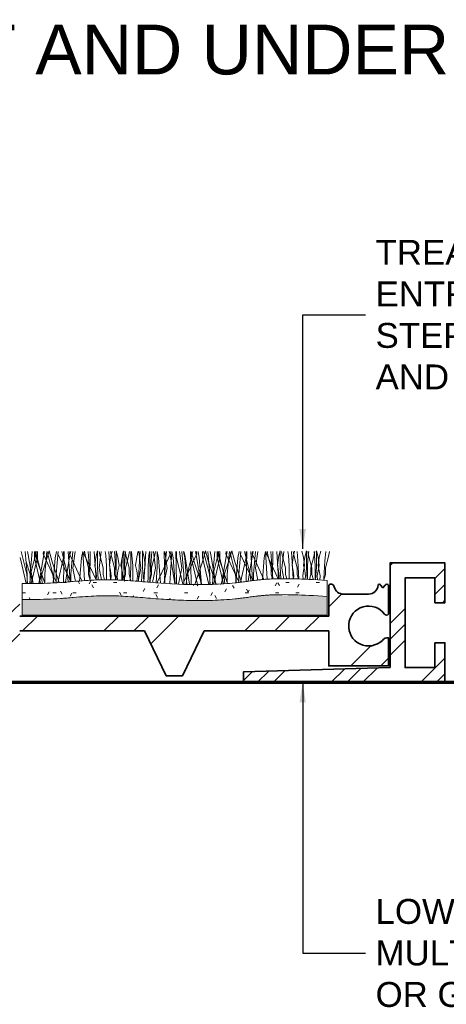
# Model space of a CAD drawing. Header units: millimetres. Extents: x -125 to 137, y -35 to 67.
# Tile 3 of 4: x 33 to 75, y -32 to 67. Entities that reach past the tile are written whole.
import ezdxf

# ---------------------------------------------------------------- set-up
doc = ezdxf.new("R2010")
doc.units = ezdxf.units.MM
for name, color, linetype, lineweight in [('FS-DETAIL', 3, 'Continuous', 35), ('FS-DETAIL-HATCH', 253, 'Continuous', 13), ('FS-DETAIL-THIN', 8, 'Continuous', 18), ('FS-DETAIL-WIDE', 4, 'Continuous', 70), ('FS-TEXT', 7, 'Continuous', 25)]:
    doc.layers.add(name, color=color, linetype=linetype, lineweight=lineweight)
doc.styles.add('Arial', font='arial.ttf', dxfattribs={"height": 2.5})
doc.dimstyles.new('Diagonal_2.5mm Arial$7', dxfattribs={"dimtxt": 2.5, "dimasz": 2, "dimexe": 2.5, "dimexo": 5, "dimgap": 1, "dimtad": 0, "dimzin": 0, "dimdsep": 46, "dimtxsty": 'Arial', "dimcen": 2, "dimdle": 4, "dimclrd": 1, "dimclre": 256, "dimclrt": 7, "dimaunit": 1, "dimadec": 0, "dimazin": 0, "dimtfac": 1, "dimtix": 1, "dimtmove": 2, "dimatfit": 3, "dimfxl": 1, "dimtvp": 1, "dimtolj": 1, "dimtzin": 0, "dimarcsym": 0})

# ---------------------------------------------------------------- blocks, each defined once
blk = doc.blocks.new('CARPET_H_PROFILE_ALPHA')
at = {"layer": 'FS-DETAIL-HATCH'}
for p, q in [((-43.782, -55.422), (-44.358, -53.147)), ((-43.731, -55.422), (-43.931, -53.147)), ((-43.631, -53.509), (-43.713, -53.147)), ((-43.445, -55.422), (-43.244, -53.147)), ((-43.393, -55.422), (-42.818, -53.147)), ((-42.994, -53.772), (-42.994, -53.145)), ((-42.695, -54.184), (-42.994, -53.145)), ((-42.319, -55.422), (-42.894, -53.147)), ((-42.718, -53.772), (-42.718, -53.147)), ((-42.132, -53.397), (-42.091, -53.147)), ((-42.08, -53.508), (-41.999, -53.147)), ((-41.981, -55.422), (-41.781, -53.147)), ((-41.856, -54.184), (-41.543, -53.1)), ((-41.157, -55.422), (-41.733, -53.147)), ((-41.231, -54.184), (-41.543, -53.1)), ((-40.918, -53.809), (-40.789, -53.147)), ((-40.82, -55.422), (-40.619, -53.147)), ((-40.669, -53.397), (-40.628, -53.147)), ((-39.694, -55.422), (-40.269, -53.147)), ((-40.093, -53.772), (-40.093, -53.147)), ((-40.03, -53.147), (-40.093, -56.247)), ((-39.442, -56.198), (-39.631, -53.147)), ((-39.507, -53.397), (-39.466, -53.147)), ((-39.455, -53.508), (-39.374, -53.147)), ((-39.356, -55.422), (-39.156, -53.147)), ((-39.156, -54.822), (-38.935, -53.147)), ((-38.293, -53.809), (-38.167, -53.161)), ((-37.986, -56.084), (-38.167, -53.161)), ((-38.044, -53.397), (-38, -53.13)), ((-37.895, -53.659), (-38, -53.13)), ((-37.615, -53.147), (-37.543, -54.109)), ((-37.405, -53.147), (-37.464, -56.053)), ((-36.828, -56.016), (-37.006, -53.147)), ((-36.845, -53.734), (-36.681, -53.078)), ((-36.681, -53.434), (-36.681, -53.078)), ((-36.431, -53.659), (-36.534, -53.147)), ((-36.531, -54.822), (-36.31, -53.147)), ((-35.908, -53.147), (-35.856, -53.547)), ((-35.366, -56.002), (-35.543, -53.147)), ((-35.381, -53.734), (-35.231, -53.134)), ((-35.27, -53.659), (-35.372, -53.147)), ((-34.99, -53.147), (-34.918, -54.109)), ((-34.637, -53.734), (-34.801, -53.078)), ((-34.801, -53.434), (-34.801, -53.078)), ((-34.22, -53.734), (-34.056, -53.078)), ((-34.11, -53.147), (-34.163, -53.547)), ((-34.056, -53.434), (-34.056, -53.078)), ((-33.866, -53.147), (-33.938, -54.109)), ((-33.806, -53.659), (-33.909, -53.147)), ((-33.587, -53.659), (-33.484, -53.147)), ((-33.338, -53.434), (-33.338, -53.147)), ((-33.283, -53.147), (-33.231, -53.547)), ((-32.756, -53.734), (-32.606, -53.134)), ((-32.326, -54.822), (-32.547, -53.147)), ((-32.403, -53.147), (-32.475, -54.109)), ((-32.012, -53.734), (-32.176, -53.078)), ((-32.176, -53.434), (-32.176, -53.078)), ((-32.039, -56.198), (-31.851, -53.147)), ((-31.485, -53.147), (-31.538, -53.547)), ((-31.452, -53.147), (-31.388, -56.247)), ((-31.241, -53.147), (-31.313, -54.109)), ((-30.863, -54.822), (-31.083, -53.147)), ((-30.962, -53.659), (-30.859, -53.147)), ((-30.713, -53.434), (-30.713, -53.147)), ((-30.563, -53.809), (-30.693, -53.147)), ((-29.988, -53.147), (-29.925, -56.247)), ((-29.701, -54.822), (-29.922, -53.147)), ((-29.778, -53.147), (-29.85, -54.109)), ((-29.401, -53.509), (-29.483, -53.147)), ((-29.424, -56.359), (-29.226, -53.161)), ((-29.349, -53.397), (-29.39, -53.147)), ((-29.1, -53.809), (-29.226, -53.161)), ((-28.827, -53.147), (-28.763, -56.247)), ((-28.763, -53.772), (-28.763, -53.147)), ((-28.238, -54.822), (-28.458, -53.147)), ((-28.037, -55.422), (-28.238, -53.147)), ((-27.938, -53.809), (-28.068, -53.147)), ((-27.938, -53.509), (-28.02, -53.147)), ((-27.699, -55.422), (-27.124, -53.147)), ((-27.363, -53.147), (-27.3, -56.247)), ((-27.3, -53.772), (-27.3, -53.145)), ((-27.001, -54.184), (-27.3, -53.145)), ((-26.776, -53.509), (-26.858, -53.147)), ((-26.724, -53.397), (-26.765, -53.147)), ((-26.475, -53.809), (-26.604, -53.147)), ((-26.162, -54.184), (-25.85, -53.1)), ((-26.138, -53.772), (-26.138, -53.147)), ((-25.463, -55.422), (-26.039, -53.147)), ((-25.538, -54.184), (-25.85, -53.1)), ((-25.412, -55.422), (-25.613, -53.147)), ((-25.313, -53.509), (-25.395, -53.147)), ((-25.126, -55.422), (-24.925, -53.147)), ((-25.074, -55.422), (-24.499, -53.147)), ((-24.675, -53.772), (-24.675, -53.145)), ((-24.376, -54.184), (-24.675, -53.145)), ((-24, -55.422), (-24.576, -53.147)), ((-24.399, -53.772), (-24.399, -53.147)), ((-23.813, -53.397), (-23.772, -53.147)), ((-23.762, -53.509), (-23.68, -53.147)), ((-23.663, -55.422), (-23.462, -53.147)), ((-23.537, -54.184), (-23.225, -53.1)), ((-22.838, -55.422), (-23.414, -53.147)), ((-22.913, -54.184), (-23.225, -53.1)), ((-22.599, -53.809), (-22.47, -53.147)), ((-22.501, -55.422), (-22.3, -53.147)), ((-22.35, -53.397), (-22.309, -53.147)), ((-21.375, -55.422), (-21.951, -53.147)), ((-21.774, -53.772), (-21.774, -53.147)), ((-21.711, -53.147), (-21.773, -56.175)), ((-21.13, -56.088), (-21.312, -53.147)), ((-21.188, -53.397), (-21.147, -53.147)), ((-21.137, -53.509), (-21.055, -53.147)), ((-21.038, -55.422), (-20.837, -53.147)), ((-20.837, -54.822), (-20.616, -53.147)), ((-19.974, -53.809), (-19.848, -53.161)), ((-19.675, -55.95), (-19.848, -53.161)), ((-19.725, -53.397), (-19.682, -53.13)), ((-19.576, -53.659), (-19.682, -53.13)), ((-19.296, -53.147), (-19.224, -54.109)), ((-19.086, -53.147), (-19.142, -55.91)), ((-18.516, -55.908), (-18.687, -53.147)), ((-18.526, -53.734), (-18.362, -53.078)), ((-18.362, -53.434), (-18.362, -53.078)), ((-18.113, -53.659), (-18.215, -53.147)), ((-18.212, -54.822), (-17.991, -53.147)), ((-17.589, -53.147), (-17.537, -53.547)), ((-17.053, -55.901), (-17.224, -53.147)), ((-17.063, -53.734), (-16.913, -53.134)), ((-16.951, -53.659), (-17.053, -53.147)), ((-16.671, -53.147), (-16.599, -54.109)), ((-16.028, -53.734), (-16.178, -53.134)), ((-15.901, -53.734), (-15.737, -53.078)), ((-15.737, -53.434), (-15.737, -53.078)), ((-15.488, -53.659), (-15.59, -53.147)), ((-15.502, -53.147), (-15.554, -53.547)), ((-14.978, -53.659), (-14.876, -53.147)), ((-14.964, -53.147), (-14.912, -53.547)), ((-14.729, -53.434), (-14.729, -53.078)), ((-14.565, -53.734), (-14.729, -53.078)), ((-14.438, -53.734), (-14.288, -53.134)), ((-13.794, -53.147), (-13.867, -54.109)), ((-13.515, -53.659), (-13.413, -53.147)), ((-43.851, -56.376), (-44.457, -53.772)), ((-43.127, -56.374), (-43.856, -54.184)), ((-43.154, -56.374), (-43.631, -53.509)), ((-43.324, -56.374), (-42.718, -53.772)), ((-42.391, -56.359), (-42.994, -53.772)), ((-41.973, -56.35), (-42.695, -54.184)), ((-42.582, -56.363), (-41.856, -54.184)), ((-42.556, -56.363), (-42.08, -53.508)), ((-40.82, -56.209), (-42.132, -53.397)), ((-40.533, -56.28), (-41.231, -54.184)), ((-41.118, -56.311), (-40.918, -53.809)), ((-40.679, -56.288), (-40.093, -53.772)), ((-39.364, -56.192), (-40.669, -53.397)), ((-39.91, -56.234), (-39.455, -53.508)), ((-38.244, -56.104), (-39.507, -53.397)), ((-38.478, -56.123), (-38.293, -53.809)), ((-36.821, -56.016), (-38.044, -53.397)), ((-37.595, -54.784), (-37.895, -53.659)), ((-37.543, -54.109), (-37.431, -55.909)), ((-36.957, -54.559), (-36.845, -53.734)), ((-36.681, -54.747), (-36.681, -53.434)), ((-36.131, -54.784), (-36.431, -53.659)), ((-35.856, -53.547), (-35.781, -54.597)), ((-35.494, -54.559), (-35.381, -53.734)), ((-34.97, -54.784), (-35.27, -53.659)), ((-34.918, -54.109), (-34.806, -55.909)), ((-34.801, -54.747), (-34.801, -53.434)), ((-34.524, -54.559), (-34.637, -53.734)), ((-34.332, -54.559), (-34.22, -53.734)), ((-34.163, -53.547), (-34.238, -54.597)), ((-34.056, -54.747), (-34.056, -53.434)), ((-33.938, -54.109), (-34.051, -55.909)), ((-33.887, -54.784), (-33.587, -53.659)), ((-33.506, -54.784), (-33.806, -53.659)), ((-33.338, -54.747), (-33.338, -53.434)), ((-33.231, -53.547), (-33.156, -54.597)), ((-32.869, -54.559), (-32.756, -53.734)), ((-32.475, -54.109), (-32.588, -55.909)), ((-32.176, -54.747), (-32.176, -53.434)), ((-31.899, -54.559), (-32.012, -53.734)), ((-31.538, -53.547), (-31.613, -54.597)), ((-31.313, -54.109), (-31.426, -55.909)), ((-31.262, -54.784), (-30.962, -53.659)), ((-30.713, -54.747), (-30.713, -53.434)), ((-30.662, -56.209), (-29.349, -53.397)), ((-30.362, -56.329), (-30.563, -53.809)), ((-29.85, -54.109), (-29.963, -55.909)), ((-28.916, -56.418), (-29.401, -53.509)), ((-28.891, -56.419), (-29.1, -53.809)), ((-28.14, -56.45), (-28.763, -53.772)), ((-28.037, -56.209), (-26.724, -53.397)), ((-27.45, -56.434), (-27.938, -53.509)), ((-27.726, -56.463), (-27.938, -53.809)), ((-26.669, -56.48), (-27.3, -53.772)), ((-26.235, -56.481), (-27.001, -54.184)), ((-26.926, -56.478), (-26.162, -54.184)), ((-26.288, -56.434), (-26.776, -53.509)), ((-26.261, -56.482), (-26.475, -53.809)), ((-25.511, -56.466), (-26.138, -53.772)), ((-24.786, -56.44), (-25.538, -54.184)), ((-24.825, -56.434), (-25.313, -53.509)), ((-25.023, -56.452), (-24.399, -53.772)), ((-24.063, -56.399), (-24.675, -53.772)), ((-23.648, -56.369), (-24.376, -54.184)), ((-24.28, -56.413), (-23.537, -54.184)), ((-24.246, -56.411), (-23.762, -53.509)), ((-22.501, -56.209), (-23.813, -53.397)), ((-22.231, -56.227), (-22.913, -54.184)), ((-22.798, -56.294), (-22.599, -53.809)), ((-22.349, -56.241), (-21.774, -53.772)), ((-21.096, -56.083), (-22.327, -53.447)), ((-21.576, -56.147), (-21.137, -53.509)), ((-19.986, -55.973), (-21.188, -53.397)), ((-20.148, -55.986), (-19.974, -53.809)), ((-18.553, -55.908), (-19.725, -53.397)), ((-19.276, -54.784), (-19.576, -53.659)), ((-19.224, -54.109), (-19.112, -55.909)), ((-18.638, -54.559), (-18.526, -53.734)), ((-18.362, -54.747), (-18.362, -53.434)), ((-17.813, -54.784), (-18.113, -53.659)), ((-17.537, -53.547), (-17.462, -54.597)), ((-17.175, -54.559), (-17.063, -53.734)), ((-16.651, -54.784), (-16.951, -53.659)), ((-16.599, -54.109), (-16.487, -55.909)), ((-15.916, -54.559), (-16.028, -53.734)), ((-16.013, -54.559), (-15.901, -53.734)), ((-15.737, -54.747), (-15.737, -53.434)), ((-15.554, -53.547), (-15.629, -54.597)), ((-15.188, -54.784), (-15.488, -53.659)), ((-15.278, -54.784), (-14.978, -53.659)), ((-14.912, -53.547), (-14.837, -54.597)), ((-14.729, -54.747), (-14.729, -53.434)), ((-14.453, -54.559), (-14.565, -53.734)), ((-14.55, -54.559), (-14.438, -53.734)), ((-13.867, -54.109), (-13.979, -55.909)), ((-13.815, -54.784), (-13.515, -53.659)), ((-38.882, -56.154), (-39.156, -54.822)), ((-37.595, -55.459), (-37.595, -54.784)), ((-36.845, -55.084), (-36.957, -54.559)), ((-36.77, -55.609), (-36.845, -55.084)), ((-36.605, -56.012), (-36.681, -54.747)), ((-36.287, -56.006), (-36.531, -54.822)), ((-36.131, -55.459), (-36.131, -54.784)), ((-35.781, -54.597), (-35.781, -55.797)), ((-35.381, -55.084), (-35.494, -54.559)), ((-35.306, -55.609), (-35.381, -55.084)), ((-34.97, -55.459), (-34.97, -54.784)), ((-34.877, -56.011), (-34.801, -54.747)), ((-34.712, -55.609), (-34.637, -55.084)), ((-34.637, -55.084), (-34.524, -54.559)), ((-34.22, -55.084), (-34.332, -54.559)), ((-34.238, -54.597), (-34.238, -55.797)), ((-34.145, -55.609), (-34.22, -55.084)), ((-33.977, -56.052), (-34.056, -54.747)), ((-33.887, -55.459), (-33.887, -54.784)), ((-33.506, -55.459), (-33.506, -54.784)), ((-33.418, -56.09), (-33.338, -54.747)), ((-33.156, -54.597), (-33.156, -55.797)), ((-32.756, -55.084), (-32.869, -54.559)), ((-32.681, -55.609), (-32.756, -55.084)), ((-32.599, -56.152), (-32.326, -54.822)), ((-32.262, -56.179), (-32.176, -54.747)), ((-32.087, -55.609), (-32.012, -55.084)), ((-32.012, -55.084), (-31.899, -54.559)), ((-31.613, -54.597), (-31.613, -55.797)), ((-31.262, -55.459), (-31.262, -54.784)), ((-31.16, -56.269), (-30.863, -54.822)), ((-30.805, -56.295), (-30.713, -54.747)), ((-30.016, -56.354), (-29.701, -54.822)), ((-28.569, -56.435), (-28.238, -54.822)), ((-20.591, -56.02), (-20.837, -54.822)), ((-19.276, -55.459), (-19.276, -54.784)), ((-18.526, -55.084), (-18.638, -54.559)), ((-18.451, -55.609), (-18.526, -55.084)), ((-18.292, -55.907), (-18.362, -54.747)), ((-17.989, -55.905), (-18.212, -54.822)), ((-17.813, -55.459), (-17.813, -54.784)), ((-17.462, -54.597), (-17.462, -55.797)), ((-17.063, -55.084), (-17.175, -54.559)), ((-16.988, -55.609), (-17.063, -55.084)), ((-16.651, -55.459), (-16.651, -54.784)), ((-16.103, -55.609), (-16.028, -55.084)), ((-16.028, -55.084), (-15.916, -54.559)), ((-15.901, -55.084), (-16.013, -54.559)), ((-15.826, -55.609), (-15.901, -55.084)), ((-15.664, -55.964), (-15.737, -54.747)), ((-15.629, -54.597), (-15.629, -55.797)), ((-15.278, -55.459), (-15.278, -54.784)), ((-15.188, -55.459), (-15.188, -54.784)), ((-14.837, -54.597), (-14.837, -55.797)), ((-14.805, -56.007), (-14.729, -54.747)), ((-14.64, -55.609), (-14.565, -55.084)), ((-14.565, -55.084), (-14.453, -54.559)), ((-14.438, -55.084), (-14.55, -54.559)), ((-14.363, -55.609), (-14.438, -55.084)), ((-13.815, -55.459), (-13.815, -54.784)), ((-43.698, -56.376), (-43.782, -55.422)), ((-43.731, -56.376), (-43.731, -55.422)), ((-43.477, -56.375), (-43.393, -55.422)), ((-43.445, -56.375), (-43.445, -55.422)), ((-42.237, -56.356), (-42.319, -55.422)), ((-41.981, -56.35), (-41.981, -55.422)), ((-41.079, -56.309), (-41.157, -55.422)), ((-40.82, -56.295), (-40.82, -55.422)), ((-40.82, -56.295), (-40.82, -56.209)), ((-39.625, -56.212), (-39.694, -55.422)), ((-39.356, -56.192), (-39.356, -55.422)), ((-37.427, -56.051), (-37.595, -55.459)), ((-37.431, -55.909), (-37.44, -56.052)), ((-36.807, -56.016), (-36.77, -55.609)), ((-35.979, -55.999), (-36.131, -55.459)), ((-35.781, -55.797), (-35.776, -55.996)), ((-35.342, -56.003), (-35.306, -55.609)), ((-34.814, -56.011), (-34.97, -55.459)), ((-34.806, -55.909), (-34.813, -56.011)), ((-34.675, -56.018), (-34.712, -55.609)), ((-34.238, -55.797), (-34.243, -56.039)), ((-34.184, -56.042), (-34.145, -55.609)), ((-34.053, -56.049), (-33.887, -55.459)), ((-34.051, -55.909), (-34.041, -56.049)), ((-33.326, -56.096), (-33.506, -55.459)), ((-33.156, -55.797), (-33.149, -56.109)), ((-32.73, -56.141), (-32.681, -55.609)), ((-32.588, -55.909), (-32.571, -56.154)), ((-32.033, -56.198), (-32.087, -55.609)), ((-31.613, -55.797), (-31.622, -56.232)), ((-31.483, -56.243), (-31.262, -55.459)), ((-31.426, -55.909), (-31.403, -56.25)), ((-30.662, -56.308), (-30.662, -56.209)), ((-29.963, -55.909), (-29.932, -56.359)), ((-29.925, -56.247), (-29.928, -56.36)), ((-28.763, -56.247), (-28.768, -56.426)), ((-28.037, -56.454), (-28.037, -55.422)), ((-28.037, -56.454), (-28.037, -56.209)), ((-27.791, -56.462), (-27.699, -55.422)), ((-27.3, -56.247), (-27.307, -56.474)), ((-25.372, -56.463), (-25.463, -55.422)), ((-25.412, -56.464), (-25.412, -55.422)), ((-25.165, -56.459), (-25.074, -55.422)), ((-25.126, -56.459), (-25.126, -55.422)), ((-23.915, -56.391), (-24, -55.422)), ((-23.663, -56.37), (-23.663, -55.422)), ((-22.762, -56.29), (-22.838, -55.422)), ((-22.501, -56.259), (-22.501, -55.422)), ((-22.501, -56.259), (-22.501, -56.209)), ((-21.314, -56.112), (-21.375, -55.422)), ((-21.038, -56.076), (-21.038, -55.422)), ((-19.148, -55.91), (-19.276, -55.459)), ((-18.478, -55.907), (-18.451, -55.609)), ((-17.687, -55.904), (-17.813, -55.459)), ((-17.462, -55.797), (-17.46, -55.903)), ((-17.014, -55.901), (-16.988, -55.609)), ((-16.52, -55.922), (-16.651, -55.459)), ((-16.487, -55.909), (-16.488, -55.924)), ((-16.073, -55.944), (-16.103, -55.609)), ((-15.857, -55.955), (-15.826, -55.609)), ((-15.629, -55.797), (-15.633, -55.966)), ((-15.424, -55.976), (-15.278, -55.459)), ((-15.036, -55.995), (-15.188, -55.459)), ((-14.837, -55.797), (-14.832, -56.005)), ((-14.603, -56.017), (-14.64, -55.609)), ((-14.401, -56.026), (-14.363, -55.609)), ((-13.981, -56.047), (-13.815, -55.459)), ((-13.979, -55.909), (-13.97, -56.048)), ((-29.432, -56.39), (-29.424, -56.359)), ((-27.458, -56.473), (-27.45, -56.434)), ((-26.298, -56.483), (-26.288, -56.434))]:
    blk.add_line(p, q, dxfattribs=at)

msp = doc.modelspace()

# ---------------------------------------------------------------- hatches: boundary and pattern name
at = {"layer": 'FS-DETAIL-HATCH'}
h = msp.add_hatch(dxfattribs=at)
h.set_pattern_fill('FP_3', color=256, style=0, pattern_type=2)
h.set_pattern_definition([(45, (-1470.885, -3314.3196), (-4.490128, 4.490128), []), (45, (-1469.298, -3314.3196), (9e-16, 8.980256), []), (45, (-1472.472, -3314.3196), (9e-16, 8.980256), [])])
h.paths.add_polyline_path([(54.988, 0), (75.188, 0), (75.188, 4), (74.188, 4), (74.188, 1.5), (71.188, 1.5), (71.188, 10.5), (74.188, 10.5), (74.188, 8), (75.188, 8), (75.188, 12), (69.688, 12), (69.688, 1.519), (54.988, 1.074)], flags=0)
h = msp.add_hatch(dxfattribs=at)
h.set_pattern_fill('FP_4', color=256, style=0, pattern_type=2)
h.set_pattern_definition([(0, (-1470.8848, -3314.3196), (4.064, 1.016), [0.335, -2.713, 0.335, -2.713, -16.256]), (0, (-1470.8848, -3314.3196), (4.064, 1.016), [-6.096, 0.335, -5.761, 0.335, -2.713, -7.112]), (0, (-1470.8848, -3314.3196), (4.064, 1.016), [-15.24, 0.335, -1.697, 0.335, -4.745]), (120, (-1469.3608, -3313.8116), (-2.9118818, 3.01152724), [0.335, -2.713, 0.335, -2.713, -16.256]), (120, (-1469.3608, -3313.8116), (-2.9118818, 3.01152724), [-6.096, 0.335, -5.761, 0.335, -2.713, -7.112]), (120, (-1469.3608, -3313.8116), (-2.9118818, 3.01152724), [-15.24, 0.335, -1.697, 0.335, -4.745]), (240, (-1468.8528, -3311.7796), (-1.1521182, -4.02752724), [0.335, -2.713, 0.335, -2.713, -16.256]), (240, (-1468.8528, -3311.7796), (-1.1521182, -4.02752724), [-6.096, 0.335, -5.761, 0.335, -2.713, -7.112]), (240, (-1468.8528, -3311.7796), (-1.1521182, -4.02752724), [-15.24, 0.335, -1.697, 0.335, -4.745])])
h.paths.add_polyline_path([(50.704, 8.224), (51.863, 8.248), (53.011, 8.308), (54.14, 8.403), (55.24, 8.532), (56.376, 8.683), (57.863, 8.797), (60.071, 8.806), (63.368, 8.644), (63.368, 10.247), (60.071, 10.409), (57.863, 10.4), (56.376, 10.286), (55.24, 10.136), (54.14, 10.006), (53.011, 9.911), (51.863, 9.851), (50.704, 9.827), (49.546, 9.838), (48.399, 9.877), (47.275, 9.938), (45.139, 10.1), (43.151, 10.253), (42.196, 10.3), (41.237, 10.315), (40.23, 10.294), (39.129, 10.233), (36.614, 10.037), (35.272, 9.965), (33.953, 9.937), (32.78, 9.933), (32.78, 8.329), (33.953, 8.333), (35.272, 8.362), (36.614, 8.434), (39.129, 8.63), (40.23, 8.691), (41.237, 8.711), (42.196, 8.696), (43.151, 8.65), (45.139, 8.497), (47.275, 8.335), (48.399, 8.273), (49.546, 8.234)], flags=0)
at = {"layer": 'FS-DETAIL-HATCH', "lineweight": 18}
h = msp.add_hatch(dxfattribs=at)
h.set_pattern_fill('FP_1', color=256, style=0, pattern_type=2)
h.set_pattern_definition([(45, (-1441.822, -3330.239), (14.142136, -9e-16), [20, 0]), (45, (-1438.822, -3330.239), (14.142136, -9e-16), [20, 0]), (45, (-1435.822, -3330.239), (14.142136, -9e-16), [20, 0])])
h.paths.add_polyline_path([(48.863, 0.675), (51.05, 5.175), (63.532, 5.175), (63.532, 1.675), (69.532, 1.675), (69.532, 4.475), (69.391, 4.492), (69.25, 4.473), (69.119, 4.421), (69.004, 4.337), (68.913, 4.228), (68.504, 3.927), (68.033, 3.739), (67.529, 3.675), (67.026, 3.74), (66.555, 3.93), (66.147, 4.232), (65.828, 4.628), (65.619, 5.091), (65.534, 5.591), (65.577, 6.097), (65.746, 6.576), (66.031, 6.996), (66.412, 7.332), (66.865, 7.561), (67.361, 7.668), (67.869, 7.646), (68.354, 7.498), (68.787, 7.232), (69.225, 6.791), (69.28, 6.771), (69.338, 6.765), (69.395, 6.773), (69.449, 6.796), (69.495, 6.83), (69.532, 6.875), (69.532, 9.775), (69.475, 9.841), (69.393, 9.872), (69.306, 9.862), (69.268, 9.841), (68.965, 9.505), (68.693, 9.838), (68.624, 9.864), (68.552, 9.852), (68.52, 9.833), (68.477, 9.773), (68.439, 9.535), (68.341, 9.316), (68.189, 9.129), (67.995, 8.988), (67.771, 8.901), (67.532, 8.875), (65.02, 8.875), (64.809, 8.894), (64.608, 8.959), (64.426, 9.068), (64.273, 9.215), (64.156, 9.392), (64.028, 9.742), (63.974, 9.803), (63.906, 9.848), (63.829, 9.874), (63.748, 9.88), (63.668, 9.865), (63.594, 9.831), (63.532, 9.779), (63.532, 6.675), (32.532, 6.675), (32.532, 9.779), (32.47, 9.831), (32.396, 9.865), (32.316, 9.88), (32.235, 9.874), (32.158, 9.848), (32.09, 9.803), (32.036, 9.742), (31.996, 9.657), (31.982, 9.591), (31.908, 9.392), (31.791, 9.215), (31.638, 9.068), (31.456, 8.959), (31.255, 8.894), (31.044, 8.875), (28.532, 8.875), (28.293, 8.901), (28.069, 8.988), (27.875, 9.129), (27.723, 9.316), (27.625, 9.535), (27.587, 9.773), (27.544, 9.833), (27.477, 9.863), (27.404, 9.856), (27.371, 9.838), (27.099, 9.505), (26.796, 9.841), (26.715, 9.872), (26.628, 9.861), (26.589, 9.841), (26.532, 9.775), (26.532, 6.875), (26.569, 6.83), (26.615, 6.796), (26.669, 6.773), (26.726, 6.765), (26.808, 6.779), (26.839, 6.791), (26.907, 6.845), (26.937, 6.878), (27.277, 7.232), (27.71, 7.498), (28.195, 7.646), (28.703, 7.668), (29.199, 7.561), (29.661, 7.324), (30.033, 6.996), (30.318, 6.576), (30.487, 6.097), (30.53, 5.591), (30.445, 5.091), (30.236, 4.628), (29.917, 4.232), (29.509, 3.93), (29.038, 3.74), (28.535, 3.675), (28.031, 3.739), (27.544, 3.939), (27.151, 4.228), (27.06, 4.337), (26.907, 4.436), (26.814, 4.473), (26.673, 4.492), (26.532, 4.475), (26.532, 1.675), (32.532, 1.675), (32.532, 5.175), (45.05, 5.175), (47.237, 0.675)], flags=0)
at = {"layer": 'FS-DETAIL-HATCH'}
msp.add_hatch(color=256, dxfattribs=at).paths.add_polyline_path([(32.78, 6.751), (63.368, 6.751), (63.368, 8.644), (61.183, 8.751), (57.271, 8.751), (56.376, 8.683), (55.24, 8.532), (54.14, 8.403), (53.011, 8.308), (51.863, 8.248), (50.704, 8.224), (49.546, 8.234), (48.399, 8.273), (47.275, 8.335), (45.139, 8.497), (43.151, 8.65), (42.196, 8.696), (41.237, 8.711), (40.23, 8.691), (39.129, 8.63), (36.614, 8.434), (35.272, 8.362), (33.782, 8.333), (32.78, 8.329)], flags=0)

# ---------------------------------------------------------------- linework, layer by layer
at = {"layer": 'FS-DETAIL'}
msp.add_lwpolyline([(74.188, 4), (74.188, 1.5), (71.188, 1.5), (71.188, 10.5), (74.188, 10.5), (74.188, 8), (75.188, 8), (75.188, 12), (69.688, 12), (69.688, 1.519), (54.988, 1.074), (54.988, 0), (75.188, 0), (75.188, 4)], close=True, dxfattribs=at)
at = {"layer": 'FS-DETAIL', "flags": 128}
msp.add_lwpolyline([(32.532, 5.175), (45.05, 5.175), (47.237, 0.675), (48.863, 0.675), (51.05, 5.175), (63.532, 5.175), (63.532, 1.675), (69.532, 1.675), (69.532, 4.475, 0.321512), (68.913, 4.228, -2.643619), (69.139, 6.866, 0.537045), (69.532, 6.875), (69.532, 9.775, 0.609352), (69.21, 9.776), (68.965, 9.505), (68.74, 9.782, 0.667183), (68.477, 9.773, -0.411806), (67.532, 8.875), (65.02, 8.875, -0.350736), (64.082, 9.591, 0.649557), (63.532, 9.779), (63.532, 6.675), (32.532, 6.675)], format="xyb", dxfattribs=at)
at = {"layer": 'FS-DETAIL-THIN'}
for p, q in [((32.78, 9.933), (32.78, 8.329)), ((63.368, 8.644), (63.368, 10.247)), ((32.78, 8.329), (32.78, 6.751)), ((63.368, 6.751), (63.368, 8.644)), ((32.78, 6.751), (63.368, 6.751))]:
    msp.add_line(p, q, dxfattribs=at)
for points, knots in [([(63.368, 10.247), (62.088, 10.33), (60.423, 10.414), (59.014, 10.427), (58.334, 10.414), (57.856, 10.401), (57.423, 10.381), (57.047, 10.353), (56.76, 10.326), (56.54, 10.303), (56.375, 10.286), (56.109, 10.258), (55.826, 10.219), (55.514, 10.172), (55.241, 10.135), (54.962, 10.101), (54.599, 10.056), (53.959, 9.984), (52.636, 9.874), (49.933, 9.776), (47.223, 9.927), (45.132, 10.101), (44.124, 10.185), (43.147, 10.257), (42.196, 10.305), (41.245, 10.321), (40.246, 10.301), (39.15, 10.24), (38.13, 10.155), (37.274, 10.086), (36.396, 10.02), (35.272, 9.956), (33.923, 9.934), (33.147, 9.93), (32.78, 9.933)], [0, 0, 0, 0, 0.041667, 0.0625, 0.072917, 0.083333, 0.09375, 0.104167, 0.114583, 0.119792, 0.125, 0.130208, 0.145833, 0.15625, 0.166667, 0.177083, 0.1875, 0.208333, 0.25, 0.333333, 0.5, 0.541667, 0.583333, 0.625, 0.666667, 0.708333, 0.75, 0.791667, 0.833333, 0.854167, 0.875, 0.916667, 0.958333, 1, 1, 1, 1]), ([(32.78, 8.329), (33.147, 8.327), (33.923, 8.331), (35.272, 8.353), (36.396, 8.416), (37.274, 8.482), (38.13, 8.552), (39.15, 8.637), (40.611, 8.718), (42.194, 8.717), (43.787, 8.61), (45.133, 8.497), (46.178, 8.41), (47.269, 8.332), (48.395, 8.27), (49.544, 8.23), (51.092, 8.214), (52.635, 8.27), (53.959, 8.38), (54.599, 8.452), (54.962, 8.497), (55.241, 8.532), (55.514, 8.569), (55.782, 8.609), (56.061, 8.648), (56.319, 8.678), (56.54, 8.7), (56.76, 8.722), (57.047, 8.749), (57.423, 8.778), (57.856, 8.798), (58.334, 8.811), (59.014, 8.823), (60.423, 8.811), (62.088, 8.727), (63.368, 8.644)], [0, 0, 0, 0, 0.041667, 0.083333, 0.125, 0.145833, 0.166667, 0.208333, 0.25, 0.333333, 0.416667, 0.458333, 0.5, 0.541667, 0.583333, 0.625, 0.666667, 0.75, 0.791667, 0.8125, 0.822917, 0.833333, 0.84375, 0.854167, 0.864583, 0.875, 0.880208, 0.885417, 0.895833, 0.90625, 0.916667, 0.927083, 0.9375, 0.958333, 1, 1, 1, 1])]:
    msp.add_open_spline(points, degree=3, knots=knots, dxfattribs=at)
at = {"layer": 'FS-DETAIL-WIDE', "lineweight": 70}
msp.add_line((114.537, 0), (-114.537, 0), dxfattribs=at)

# ---------------------------------------------------------------- block references
at = {"layer": 'FS-DETAIL-HATCH'}
msp.add_blockref('CARPET_H_PROFILE_ALPHA', (77.025, 66.31), dxfattribs=at)

# ---------------------------------------------------------------- texts
at = {"layer": 'FS-TEXT', "insert": (-85.036, 62.78), "char_height": 5, "width": 221.07233, "attachment_point": 4, "line_spacing_factor": 0.938532, "style": 'Arial', "bg_fill": 3, "box_fill_scale": 1.25, "bg_fill_color": 0, "bg_fill_transparency": 0}
msp.add_mtext('{\\C7;DETAIL 3: REBATED WITH CARPET AND UNDERLAY (ALPHA2)}', dxfattribs=at)
at = {"layer": 'FS-TEXT', "char_height": 2.5, "attachment_point": 4, "style": 'Arial'}
for s, insert in [('TREADMASTER ALPHA 2\\PENTRANCE MAT WITH CHARCOAL\\PSTEP INFILLS FOR OPTIMUM DIRT\\PAND MOISTURE REMOVAL', (68.232, 36.907)), ('LOW PROFILE TRIMMASTER\\PMULTIFRAME TMMF12 SCREWED\\POR GLUED TO FLOOR', (68.232, -27.16))]:
    msp.add_mtext(s, dxfattribs=dict(at, insert=insert))

# ---------------------------------------------------------------- leaders
at = {"layer": 'FS-TEXT', "annotation_type": 0, "has_hookline": 1, "hookline_direction": 0}
for points, text_width in [([(-29.704, 8.853), (-29.704, 36.907), (-10.163, 36.907)], 42.316), ([(60.921, 13.404), (60.921, 36.907), (67.232, 36.907)], 57.597), ([(60.921, 0), (60.921, -27.16), (67.232, -27.16)], 56.018)]:
    msp.add_leader(points, dimstyle='Diagonal_2.5mm Arial$7', override={"dimscale": 0}, dxfattribs=dict(at, text_width=text_width))

doc.saveas('drawing.dxf')
